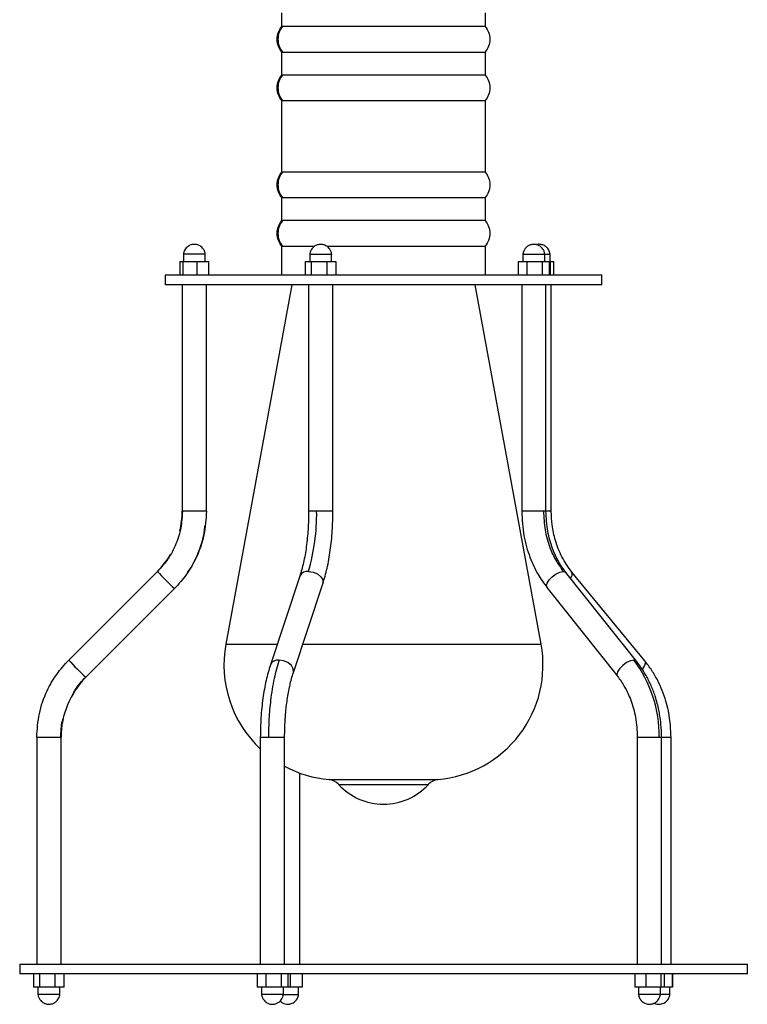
# Model space of a CAD drawing. Header units: millimetres. Extents: x 435 to 705, y 339 to 738.
# Tile 1 of 9: x 435 to 510, y 339 to 441. Entities that reach past the tile are written whole.
import ezdxf

# ---------------------------------------------------------------- set-up
doc = ezdxf.new("R2010")
doc.units = ezdxf.units.MM

msp = doc.modelspace()

# ---------------------------------------------------------------- linework, layer by layer
at = {"color": 7, "linetype": 'Continuous', "lineweight": 25}
for p, q in [((461.7, 441.35), (461.7, 439.95)), ((482.7, 439.95), (482.7, 441.35)), ((482.69, 439.95), (461.7, 439.95)), ((482.7, 439.95), (482.69, 439.95)), ((461.7, 437.32), (461.7, 434.95)), ((461.77, 437.32), (482.69, 437.32)), ((482.69, 437.32), (482.7, 437.32)), ((482.7, 434.95), (482.7, 437.32)), ((482.69, 434.95), (461.7, 434.95)), ((482.7, 434.95), (482.69, 434.95)), ((461.7, 432.32), (461.7, 424.95)), ((461.77, 432.32), (482.69, 432.32)), ((482.69, 432.32), (482.7, 432.32)), ((482.7, 424.95), (482.7, 432.32)), ((482.69, 424.95), (461.7, 424.95)), ((482.7, 424.95), (482.69, 424.95)), ((461.7, 422.32), (461.7, 419.95)), ((461.77, 422.32), (482.69, 422.32)), ((482.69, 422.32), (482.7, 422.32)), ((482.7, 419.95), (482.7, 422.32)), ((482.69, 419.95), (461.7, 419.95)), ((482.7, 419.95), (482.69, 419.95)), ((461.7, 417.32), (461.7, 414.35)), ((461.77, 417.32), (465.07, 417.32)), ((466.34, 417.32), (482.69, 417.32)), ((482.69, 417.32), (482.7, 417.32)), ((482.7, 414.35), (482.7, 417.32)), ((451.58, 416.5), (451.58, 415.75)), ((453.83, 415.75), (453.83, 416.5)), ((464.6, 416.5), (464.6, 415.75)), ((466.85, 415.75), (466.85, 416.5)), ((486.57, 416.5), (486.57, 415.75)), ((486.57, 416.5), (488.82, 416.5)), ((488.82, 415.75), (488.82, 416.5)), ((488.82, 416.5), (489.37, 416.5)), ((489.37, 415.75), (489.37, 416.5)), ((451.2, 415.75), (451.2, 414.35)), ((451.2, 415.75), (451.5, 415.75)), ((451.5, 415.75), (453, 415.75)), ((451.5, 415.75), (451.5, 414.35)), ((453, 414.35), (453, 415.75)), ((453, 415.75), (454.2, 415.75)), ((454.2, 414.35), (454.2, 415.75)), ((464.15, 415.75), (464.76, 415.75)), ((464.15, 414.35), (464.15, 415.75)), ((464.76, 415.75), (466.34, 415.75)), ((464.76, 414.35), (464.76, 415.75)), ((466.34, 415.75), (467.3, 415.75)), ((466.34, 415.75), (466.34, 414.35)), ((467.3, 415.75), (467.3, 414.35)), ((486.11, 415.75), (487.01, 415.75)), ((486.11, 414.35), (486.11, 415.75)), ((487.01, 415.75), (488.6, 415.75)), ((487.01, 414.35), (487.01, 415.75)), ((488.6, 415.75), (489.28, 415.75)), ((488.6, 414.35), (488.6, 415.75)), ((489.28, 415.75), (489.28, 414.35)), ((489.28, 415.75), (489.4, 415.75)), ((489.4, 414.35), (489.4, 415.75)), ((489.4, 415.75), (489.76, 415.75)), ((489.76, 414.35), (489.76, 415.75)), ((449.7, 414.35), (449.7, 413.35)), ((449.7, 414.35), (494.7, 414.35)), ((494.7, 413.35), (494.7, 414.35)), ((494.7, 413.35), (449.7, 413.35)), ((451.45, 413.35), (451.45, 390)), ((453.95, 390), (453.95, 413.35)), ((462.76, 413.35), (455.95, 376.31)), ((464.48, 413.35), (464.48, 390)), ((466.98, 390), (466.98, 413.35)), ((488.45, 376.31), (481.64, 413.35)), ((486.44, 413.35), (486.44, 390)), ((488.94, 390), (488.94, 413.35)), ((489.49, 390), (489.49, 413.35)), ((451.47, 390), (451.45, 390)), ((448.89, 383.81), (439.75, 374.67)), ((490.99, 383.71), (491, 383.7)), ((498.26, 374.56), (491, 383.7)), ((499.14, 374.58), (491.62, 383.72)), ((463.57, 383.32), (460.54, 374.18)), ((462.91, 373.39), (465.94, 382.53)), ((441.52, 372.9), (450.66, 382.04)), ((489.04, 382.15), (496.31, 373.01)), ((496.31, 373.01), (496.31, 373)), ((436.46, 366.71), (436.46, 343.35)), ((438.96, 343.35), (438.96, 366.71)), ((459.5, 366.71), (459.5, 343.35)), ((462, 343.35), (462, 366.71)), ((498.36, 366.71), (498.36, 343.35)), ((500.86, 343.35), (500.86, 366.71)), ((501.84, 343.35), (501.84, 366.71)), ((463.58, 343.35), (463.58, 363.01)), ((434.7, 343.35), (434.7, 342.35)), ((434.7, 343.35), (509.7, 343.35)), ((509.7, 342.35), (509.7, 343.35)), ((509.7, 342.35), (434.7, 342.35)), ((436.13, 342.35), (436.13, 340.95)), ((436.74, 342.35), (436.74, 340.95)), ((438.32, 342.35), (438.32, 340.95)), ((439.28, 340.95), (439.28, 342.35)), ((459.17, 342.35), (459.17, 340.95)), ((460.07, 342.35), (460.07, 340.95)), ((461.65, 342.35), (461.65, 340.95)), ((462.33, 342.35), (462.33, 340.95)), ((462.62, 340.95), (462.62, 342.35)), ((463.82, 342.35), (463.82, 340.95)), ((498.09, 342.35), (498.09, 340.95)), ((499.25, 342.35), (499.25, 340.95)), ((500.77, 342.35), (500.77, 340.95)), ((501.14, 342.35), (501.14, 340.95)), ((501.94, 342.35), (501.94, 340.95)), ((501.98, 342.35), (501.98, 340.95)), ((436.74, 340.95), (436.13, 340.95)), ((436.58, 340.95), (436.58, 340.2)), ((438.32, 340.95), (436.74, 340.95)), ((439.28, 340.95), (438.32, 340.95)), ((438.83, 340.2), (438.83, 340.95)), ((460.07, 340.95), (459.17, 340.95)), ((459.63, 340.95), (459.63, 340.2)), ((461.65, 340.95), (460.07, 340.95)), ((462.33, 340.95), (461.65, 340.95)), ((461.88, 340.2), (461.88, 340.95)), ((462.62, 340.95), (462.33, 340.95)), ((463.82, 340.95), (462.62, 340.95)), ((463.45, 340.2), (463.45, 340.95)), ((499.25, 340.95), (498.09, 340.95)), ((498.49, 340.95), (498.49, 340.2)), ((500.77, 340.95), (499.25, 340.95)), ((500.74, 340.2), (500.74, 340.95)), ((501.14, 340.95), (500.77, 340.95)), ((501.94, 340.95), (501.14, 340.95)), ((501.71, 340.2), (501.71, 340.95)), ((501.98, 340.95), (501.94, 340.95)), ((499.59, 340.2), (498.49, 340.2)), ((500.74, 340.2), (499.59, 340.2))]:
    msp.add_line(p, q, dxfattribs=at)
at = {"color": 8, "linetype": 'Continuous', "lineweight": 25}
for p, q in [((453.95, 390), (451.47, 390)), ((453.95, 390), (453.95, 390)), ((465.31, 390), (464.48, 390)), ((466.98, 390), (465.31, 390)), ((488.69, 390), (486.44, 390)), ((488.94, 390), (488.69, 390)), ((489.49, 390), (488.94, 390)), ((450.66, 382.04), (450.65, 382.06)), ((455.95, 376.31), (461.25, 376.31)), ((463.88, 376.31), (488.45, 376.31)), ((436.46, 366.71), (438.96, 366.71)), ((438.96, 366.71), (438.96, 366.71)), ((459.5, 366.71), (460.34, 366.71)), ((460.34, 366.71), (462, 366.71)), ((498.36, 366.71), (500.61, 366.71)), ((500.61, 366.71), (500.86, 366.71)), ((500.86, 366.71), (501.84, 366.71)), ((466.59, 362.35), (477.81, 362.35)), ((467.57, 361.86), (476.83, 361.86))]:
    msp.add_line(p, q, dxfattribs=at)
at = {"color": 7, "linetype": 'Continuous', "lineweight": 25, "flags": 128}
msp.add_lwpolyline([(464.61, 416.5), (464.66, 416.5), (464.83, 416.5), (465.11, 416.5), (465.46, 416.5), (465.83, 416.5), (466.2, 416.5), (466.51, 416.5), (466.57, 416.5), (466.68, 416.5), (466.83, 416.5), (466.85, 416.5), (466.85, 416.5)], dxfattribs=at)
at = {"color": 8, "linetype": 'Continuous', "lineweight": 25, "flags": 128}
for points in [[(464.46, 383.81), (464.94, 383.74), (465.38, 383.55), (465.73, 383.26), (465.94, 382.93), (465.96, 382.59), (465.94, 382.53)], [(489.05, 382.14), (488.99, 382.3), (489.05, 382.59), (489.26, 382.93), (489.59, 383.26), (489.98, 383.55), (490.38, 383.74), (490.72, 383.81)], [(490.72, 383.81), (490.96, 383.74), (490.99, 383.71)], [(462.91, 373.39), (462.93, 373.44), (462.9, 373.78), (462.7, 374.12), (462.35, 374.41), (461.9, 374.6), (461.43, 374.67)], [(497.99, 374.67), (497.64, 374.6), (497.25, 374.41), (496.85, 374.12), (496.53, 373.78), (496.32, 373.44), (496.25, 373.16), (496.31, 373.01)], [(498.26, 374.56), (498.23, 374.6), (497.99, 374.67)], [(499.14, 374.58), (499.19, 374.41), (499.11, 374.12), (498.89, 373.78), (498.85, 373.74)]]:
    msp.add_lwpolyline(points, dxfattribs=at)
at = {"color": 8, "linetype": 'Continuous', "lineweight": 25}
for centre, radius, start, end in [((442.7, 390), 8.75, 346.674, 0.0001), ((442.7, 390), 8.75, 315.0085, 329.6502), ((464.36, 382.95), 0.868, 82.8274, 154.7002), ((491.05, 383.51), 0.605, 316.4227, 21.2279), ((461.32, 373.81), 0.868, 82.8261, 154.7126)]:
    msp.add_arc(centre, radius, start, end, dxfattribs=at)
at = {"color": 7, "linetype": 'Continuous', "lineweight": 25}
for centre, radius, start, end in [((444.82, 389.66), 20.49, 343.4117, 0.9408), ((470.74, 403.88), 29.67, 222.5776, 227.4059), ((467.61, 374.17), 11.86, 169.5807, 226.8607), ((476.78, 374.17), 11.86, 274.9651, 10.4193), ((461.6, 394.74), 29.67, 222.5776, 227.4059), ((487.76, 366.89), 12.85, 359.2013, 37.2391), ((447.71, 366.71), 8.75, 135.0102, 180.0014), ((467.61, 374.17), 11.86, 241.7696, 265.0349), ((466.46, 360.86), 1.5, 42.2134, 85.0349), ((477.94, 360.86), 1.5, 94.9651, 137.7866), ((472.2, 366.06), 6.25, 222.2134, 317.7866)]:
    msp.add_arc(centre, radius, start, end, dxfattribs=at)
for points, knots in [([(461.7, 437.32), (461.57, 437.51), (461.31, 437.91), (461.2, 438.64), (461.31, 439.36), (461.57, 439.76), (461.7, 439.95)], [0, 0, 0, 0, 0.242775, 0.5, 0.757225, 1, 1, 1, 1]), ([(461.77, 439.95), (461.65, 439.76), (461.39, 439.36), (461.28, 438.64), (461.39, 437.91), (461.65, 437.51), (461.77, 437.32)], [0, 0, 0, 0, 0.242775, 0.5, 0.757225, 1, 1, 1, 1]), ([(482.69, 439.95), (482.82, 439.76), (483.08, 439.36), (483.19, 438.64), (483.08, 437.91), (482.82, 437.51), (482.69, 437.32)], [0, 0, 0, 0, 0.2427751, 0.5, 0.7572249, 1, 1, 1, 1]), ([(461.7, 432.32), (461.57, 432.51), (461.31, 432.91), (461.2, 433.64), (461.31, 434.36), (461.57, 434.76), (461.7, 434.95)], [0, 0, 0, 0, 0.242775, 0.5, 0.757225, 1, 1, 1, 1]), ([(461.77, 434.95), (461.65, 434.76), (461.39, 434.36), (461.28, 433.64), (461.39, 432.91), (461.65, 432.51), (461.77, 432.32)], [0, 0, 0, 0, 0.242775, 0.5, 0.757225, 1, 1, 1, 1]), ([(482.69, 434.95), (482.82, 434.76), (483.08, 434.36), (483.19, 433.64), (483.08, 432.91), (482.82, 432.51), (482.69, 432.32)], [0, 0, 0, 0, 0.242775, 0.5, 0.757225, 1, 1, 1, 1]), ([(461.7, 422.32), (461.57, 422.51), (461.31, 422.91), (461.2, 423.64), (461.31, 424.36), (461.57, 424.76), (461.7, 424.95)], [0, 0, 0, 0, 0.242775, 0.5, 0.757225, 1, 1, 1, 1]), ([(461.77, 424.95), (461.65, 424.76), (461.39, 424.36), (461.28, 423.64), (461.39, 422.91), (461.65, 422.51), (461.77, 422.32)], [0, 0, 0, 0, 0.242775, 0.5, 0.757225, 1, 1, 1, 1]), ([(482.69, 424.95), (482.82, 424.76), (483.08, 424.36), (483.19, 423.64), (483.08, 422.91), (482.82, 422.51), (482.69, 422.32)], [0, 0, 0, 0, 0.242775, 0.5, 0.757225, 1, 1, 1, 1]), ([(461.7, 417.32), (461.57, 417.51), (461.31, 417.91), (461.2, 418.64), (461.31, 419.36), (461.57, 419.76), (461.7, 419.95)], [0, 0, 0, 0, 0.242775, 0.5, 0.757225, 1, 1, 1, 1]), ([(461.77, 419.95), (461.65, 419.76), (461.39, 419.36), (461.28, 418.64), (461.39, 417.91), (461.65, 417.51), (461.77, 417.32)], [0, 0, 0, 0, 0.242775, 0.5, 0.757225, 1, 1, 1, 1]), ([(482.69, 419.95), (482.82, 419.76), (483.08, 419.36), (483.19, 418.64), (483.08, 417.91), (482.82, 417.51), (482.69, 417.32)], [0, 0, 0, 0, 0.242775, 0.5, 0.757225, 1, 1, 1, 1]), ([(453.83, 416.48), (453.81, 416.58), (453.78, 416.78), (453.6, 417.09), (453.36, 417.32), (453.06, 417.46), (452.78, 417.52), (452.42, 417.49), (452.1, 417.35), (451.86, 417.14), (451.71, 416.94), (451.61, 416.71), (451.59, 416.56), (451.58, 416.48)], [0, 0, 0, 0, 0.091768, 0.181601, 0.315951, 0.386304, 0.471931, 0.575947, 0.706266, 0.780642, 0.8566, 0.930664, 1, 1, 1, 1]), ([(466.86, 416.44), (466.85, 416.49), (466.84, 416.59), (466.79, 416.79), (466.67, 417.01), (466.51, 417.2), (466.3, 417.36), (466.04, 417.48), (465.69, 417.52), (465.36, 417.46), (465.09, 417.32), (464.89, 417.15), (464.74, 416.94), (464.63, 416.69), (464.61, 416.52), (464.6, 416.44)], [0, 0, 0, 0, 0.044571, 0.09166, 0.184196, 0.259074, 0.310071, 0.409865, 0.509812, 0.608404, 0.70397, 0.766496, 0.843174, 0.924304, 1, 1, 1, 1]), ([(488.82, 416.5), (488.81, 416.53), (488.81, 416.6), (488.76, 416.77), (488.65, 416.99), (488.5, 417.18), (488.29, 417.35), (488.02, 417.48), (487.67, 417.52), (487.34, 417.46), (487.07, 417.33), (486.87, 417.16), (486.71, 416.95), (486.62, 416.73), (486.58, 416.58), (486.57, 416.52), (486.57, 416.5)], [0, 0, 0, 0, 0.0223764, 0.0694504, 0.1631321, 0.2407883, 0.2946188, 0.4001526, 0.5071973, 0.6096332, 0.7046905, 0.7695754, 0.8518681, 0.9398621, 0.9822982, 1, 1, 1, 1]), ([(489.37, 416.48), (489.34, 416.63), (489.28, 416.9), (489.02, 417.22), (488.71, 417.43), (488.36, 417.51), (488.09, 417.52), (487.97, 417.47), (487.96, 417.46)], [0, 0, 0, 0, 0.2225532, 0.4316669, 0.6099554, 0.7965975, 0.9854966, 1, 1, 1, 1]), ([(451.47, 390), (451.44, 389.43), (451.37, 388.28), (450.85, 386.62), (450.05, 385.07), (449.28, 384.22), (448.9, 383.79)], [0, 0, 0, 0, 0.247582, 0.50001, 0.752433, 1, 1, 1, 1]), ([(453.95, 390), (453.9, 389.18), (453.8, 387.53), (453.01, 385.34), (451.96, 383.48), (451.09, 382.52), (450.66, 382.04)], [0, 0, 0, 0, 0.27761, 0.560579, 0.78239, 1, 1, 1, 1]), ([(464.48, 390), (464.47, 389.38), (464.44, 388.13), (464.26, 386.34), (463.97, 384.68), (463.7, 383.77), (463.57, 383.32)], [0, 0, 0, 0, 0.248975, 0.501871, 0.753817, 1, 1, 1, 1]), ([(465.94, 382.53), (466.1, 383.05), (466.41, 384.09), (466.73, 385.96), (466.94, 387.95), (466.97, 389.32), (466.98, 390)], [0, 0, 0, 0, 0.248842, 0.5017, 0.753696, 1, 1, 1, 1]), ([(486.44, 390), (486.49, 389.15), (486.57, 387.52), (487.22, 385.32), (488.04, 383.53), (488.73, 382.58), (489.05, 382.14)], [0, 0, 0, 0, 0.293427, 0.56171, 0.798241, 1, 1, 1, 1]), ([(488.69, 390), (488.72, 389.36), (488.78, 388.07), (489.27, 386.37), (489.92, 384.93), (490.46, 384.18), (490.72, 383.81)], [0, 0, 0, 0, 0.27761, 0.560579, 0.78239, 1, 1, 1, 1]), ([(490.99, 383.71), (490.75, 384.05), (490.21, 384.79), (489.56, 386.21), (489.05, 387.98), (488.98, 389.3), (488.94, 390)], [0, 0, 0, 0, 0.1997703, 0.4354335, 0.7043217, 1, 1, 1, 1]), ([(491.61, 383.73), (491.25, 384.24), (490.55, 385.21), (489.9, 386.91), (489.55, 388.5), (489.51, 389.53), (489.49, 390)], [0, 0, 0, 0, 0.29332, 0.561754, 0.798402, 1, 1, 1, 1]), ([(452.03, 383.73), (452.03, 383.74), (452.5, 384.31), (453.1, 385.7), (453.7, 387.3), (453.77, 388.27), (453.79, 388.49)], [0, 0, 0, 0, 0.001873, 0.436212, 0.870545, 1, 1, 1, 1]), ([(436.46, 366.71), (436.51, 367.53), (436.61, 369.18), (437.4, 371.37), (438.45, 373.23), (439.32, 374.19), (439.75, 374.67)], [0, 0, 0, 0, 0.27761, 0.560579, 0.78239, 1, 1, 1, 1]), ([(461.43, 374.67), (461.25, 374.05), (460.89, 372.81), (460.56, 370.71), (460.37, 368.65), (460.35, 367.35), (460.34, 366.71)], [0, 0, 0, 0, 0.27761, 0.560579, 0.78239, 1, 1, 1, 1]), ([(500.86, 366.71), (500.85, 367.17), (500.83, 367.91), (500.7, 368.84), (500.58, 369.54), (500.42, 370.21), (500.22, 370.88), (500, 371.5), (499.78, 372.04), (499.53, 372.57), (499.24, 373.12), (498.83, 373.8), (498.48, 374.28), (498.26, 374.56)], [0, 0, 0, 0, 0.157454, 0.258304, 0.324288, 0.40676, 0.498307, 0.569519, 0.640271, 0.710377, 0.778255, 0.866962, 1, 1, 1, 1]), ([(501.84, 366.71), (501.81, 367.29), (501.77, 368.55), (501.33, 370.55), (500.65, 372.26), (499.87, 373.63), (499.38, 374.26), (499.14, 374.58)], [0, 0, 0, 0, 0.199918, 0.435461, 0.704069, 0.849213, 1, 1, 1, 1]), ([(460.54, 374.18), (460.38, 373.66), (460.07, 372.61), (459.75, 370.75), (459.54, 368.76), (459.52, 367.39), (459.5, 366.71)], [0, 0, 0, 0, 0.248842, 0.5017, 0.753696, 1, 1, 1, 1]), ([(462, 366.71), (462.01, 367.05), (462.01, 367.61), (462.05, 368.34), (462.11, 369.25), (462.24, 370.45), (462.44, 371.6), (462.61, 372.34), (462.74, 372.86), (462.84, 373.18), (462.91, 373.39)], [0, 0, 0, 0, 0.13523, 0.224368, 0.293739, 0.509285, 0.729027, 0.816992, 0.878853, 1, 1, 1, 1]), ([(440.17, 371.12), (440.25, 371.28), (440.59, 371.95), (441.11, 372.5), (441.51, 372.92)], [0, 0, 0, 0, 0.240978, 1, 1, 1, 1]), ([(496.31, 373), (496.56, 372.66), (497.09, 371.92), (497.74, 370.5), (498.26, 368.73), (498.33, 367.41), (498.36, 366.71)], [0, 0, 0, 0, 0.19977, 0.435434, 0.704322, 1, 1, 1, 1]), ([(438.94, 366.71), (438.95, 367.29), (438.96, 367.97), (439.17, 368.62), (439.2, 368.73)], [0, 0, 0, 0, 0.835613, 1, 1, 1, 1]), ([(437.68, 340.2), (437.55, 340.2), (437.3, 340.2), (436.97, 340.2), (436.72, 340.2), (436.59, 340.2), (436.56, 340.2), (436.63, 340.2), (436.65, 340.2)], [0, 0, 0, 0, 0.181818, 0.363637, 0.545455, 0.727272, 0.909089, 1, 1, 1, 1]), ([(436.58, 340.26), (436.58, 340.22), (436.59, 340.12), (436.65, 339.92), (436.76, 339.69), (436.93, 339.51), (437.14, 339.34), (437.42, 339.22), (437.78, 339.19), (438.13, 339.27), (438.39, 339.42), (438.57, 339.6), (438.71, 339.79), (438.81, 340.03), (438.83, 340.19), (438.84, 340.26)], [0, 0, 0, 0, 0.044375, 0.091334, 0.18412, 0.260272, 0.312475, 0.416161, 0.52354, 0.626107, 0.72018, 0.779975, 0.852311, 0.928552, 1, 1, 1, 1]), ([(438.82, 340.2), (438.82, 340.2), (438.83, 340.2), (438.74, 340.2), (438.63, 340.2), (438.49, 340.2), (438.26, 340.2), (437.95, 340.2), (437.75, 340.2), (437.68, 340.2)], [0, 0, 0, 0, 0.097696, 0.306718, 0.410103, 0.461662, 0.670684, 0.879706, 1, 1, 1, 1]), ([(459.62, 340.27), (459.63, 340.23), (459.63, 340.14), (459.69, 339.95), (459.79, 339.73), (459.94, 339.54), (460.15, 339.37), (460.42, 339.23), (460.79, 339.18), (461.13, 339.25), (461.4, 339.39), (461.59, 339.56), (461.74, 339.77), (461.83, 339.98), (461.87, 340.15), (461.88, 340.23), (461.88, 340.27)], [0, 0, 0, 0, 0.041305, 0.085241, 0.173171, 0.247364, 0.299616, 0.402768, 0.510184, 0.612432, 0.704673, 0.764911, 0.841366, 0.923296, 0.962895, 1, 1, 1, 1]), ([(461.86, 340.2), (461.87, 340.2), (461.88, 340.2), (461.77, 340.2), (461.54, 340.2), (461.22, 340.2), (460.93, 340.2), (460.64, 340.2), (460.35, 340.2), (460.07, 340.2), (459.89, 340.2), (459.75, 340.2), (459.63, 340.2), (459.64, 340.2), (459.64, 340.2)], [0, 0, 0, 0, 0.034873, 0.142369, 0.249865, 0.357361, 0.464856, 0.500091, 0.607587, 0.715082, 0.768251, 0.82142, 0.928916, 1, 1, 1, 1]), ([(461.55, 339.54), (461.59, 339.49), (461.69, 339.38), (461.93, 339.27), (462.24, 339.19), (462.61, 339.22), (462.93, 339.36), (463.17, 339.57), (463.32, 339.77), (463.42, 339.99), (463.44, 340.15), (463.45, 340.22)], [0, 0, 0, 0, 0.069079, 0.179477, 0.304535, 0.44489, 0.615977, 0.713337, 0.812643, 0.909414, 1, 1, 1, 1]), ([(461.87, 340.2), (462.01, 340.2), (462.29, 340.2), (462.74, 340.2), (463.12, 340.2), (463.39, 340.2), (463.43, 340.2), (463.45, 340.2)], [0, 0, 0, 0, 0.1999125, 0.3999344, 0.5999563, 0.7999781, 1, 1, 1, 1]), ([(498.49, 340.22), (498.51, 340.09), (498.57, 339.83), (498.81, 339.51), (499.13, 339.29), (499.49, 339.19), (499.89, 339.21), (500.22, 339.36), (500.45, 339.56), (500.6, 339.77), (500.7, 339.99), (500.73, 340.15), (500.74, 340.22)], [0, 0, 0, 0, 0.119666, 0.239338, 0.350432, 0.464558, 0.576436, 0.706191, 0.780361, 0.856232, 0.930383, 1, 1, 1, 1]), ([(500.08, 339.33), (500.09, 339.32), (500.18, 339.26), (500.41, 339.21), (500.7, 339.2), (500.98, 339.27), (501.21, 339.38), (501.41, 339.55), (501.57, 339.76), (501.68, 339.99), (501.7, 340.16), (501.71, 340.23)], [0, 0, 0, 0, 0.015119, 0.143152, 0.312762, 0.418222, 0.533597, 0.654411, 0.775479, 0.891904, 1, 1, 1, 1]), ([(501.71, 340.2), (501.71, 340.2), (501.7, 340.2), (501.61, 340.2), (501.38, 340.2), (501.07, 340.2), (500.84, 340.2), (500.74, 340.2)], [0, 0, 0, 0, 0.095634, 0.330736, 0.56584, 0.800945, 1, 1, 1, 1])]:
    msp.add_open_spline(points, degree=3, knots=knots, dxfattribs=at)
msp.add_open_spline([(453.83, 416.5), (453.81, 416.5), (453.77, 416.5), (453.5, 416.5), (453.12, 416.5), (452.67, 416.5), (452.23, 416.5), (451.87, 416.5), (451.62, 416.5), (451.59, 416.5), (451.58, 416.5)], degree=3, dxfattribs=at)

doc.saveas('drawing.dxf')
